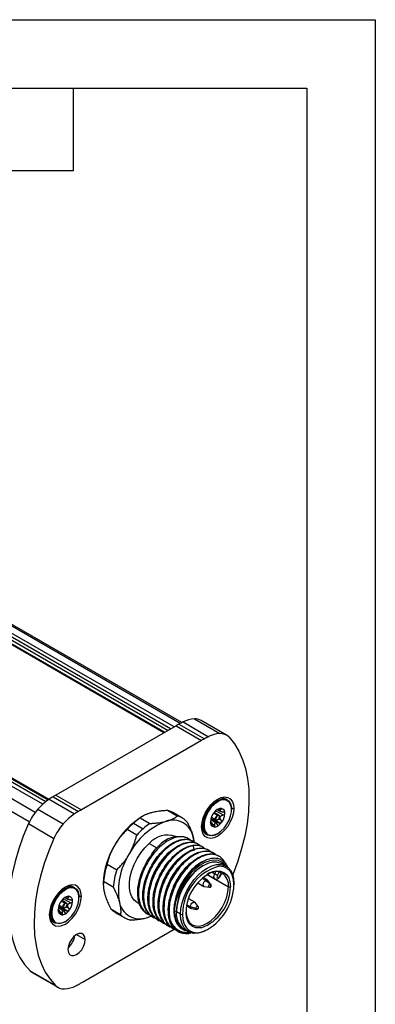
# Model space of a CAD drawing. Header units: millimetres. Extents: x 0 to 279, y 0 to 216.
# Tile 6 of 6: x 246 to 279, y 125 to 216. Entities that reach past the tile are written whole.
import ezdxf

# ---------------------------------------------------------------- set-up
doc = ezdxf.new("R2010")
doc.units = ezdxf.units.MM
doc.layers.add('TEXT', color=140, linetype='Continuous', lineweight=25)

msp = doc.modelspace()

# ---------------------------------------------------------------- linework, layer by layer
at = {"color": 7, "linetype": 'Continuous'}
for p, q in [((0.002, 215.903), (279.402, 215.903)), ((279.402, 215.903), (279.402, 0.003))]:
    msp.add_line(p, q, dxfattribs=at)
for p, q in [((260.77, 150.394), (167.211, 204.404)), ((261.355, 150.725), (167.962, 204.639)), ((261.482, 150.79), (168.195, 204.644)), ((259.837, 149.855), (166.263, 203.874)), ((166.357, 203.929), (259.931, 149.91)), ((166.64, 204.092), (260.214, 150.073)), ((260.458, 150.214), (166.886, 204.232)), ((248.623, 143.233), (154.943, 197.313)), ((248.903, 143.47), (155.269, 197.524)), ((155.515, 197.669), (249.119, 143.633)), ((249.172, 143.67), (155.574, 197.703)), ((247.922, 142.48), (154.161, 196.607)), ((247.377, 141.603), (153.601, 195.739)), ((260.968, 150.508), (249.843, 144.086)), ((260.968, 150.508), (263.325, 149.148)), ((261.228, 150.656), (263.585, 149.295)), ((261.609, 150.853), (263.966, 149.492)), ((262.653, 151.132), (265.01, 149.772)), ((265.627, 149.629), (263.27, 150.99)), ((263.325, 149.148), (252.2, 142.725)), ((249.202, 143.69), (251.559, 142.329)), ((249.583, 143.933), (251.94, 142.573)), ((249.843, 144.086), (252.2, 142.725)), ((264.767, 143.543), (264.658, 143.606)), ((265.701, 143.636), (265.583, 143.704)), ((248.158, 142.765), (250.515, 141.404)), ((261.077, 142.134), (260.181, 142.651)), ((261.56, 141.941), (260.665, 142.458)), ((264.448, 142.421), (264.791, 142.223)), ((264.924, 142.236), (264.497, 142.483)), ((264.696, 142.597), (265.318, 142.238)), ((264.809, 142.737), (265.107, 142.565)), ((264.93, 142.789), (264.824, 142.744)), ((264.824, 142.744), (265.048, 142.615)), ((264.826, 142.744), (265.046, 142.617)), ((265.03, 142.827), (265.127, 142.772)), ((266.086, 142.849), (266.299, 142.849)), ((247.298, 141.435), (249.655, 140.074)), ((257.022, 141.482), (257.918, 140.965)), ((257.646, 141.971), (258.541, 141.454)), ((257.894, 142.134), (257.762, 142.058)), ((264.186, 141.612), (264.15, 141.633)), ((264.151, 141.576), (264.161, 141.57)), ((264.17, 141.81), (264.632, 141.544)), ((264.17, 141.808), (264.631, 141.543)), ((264.17, 141.807), (264.629, 141.542)), ((264.2, 141.896), (264.308, 141.86)), ((264.23, 142.021), (264.658, 141.774)), ((264.298, 141.425), (264.548, 141.281)), ((264.308, 141.86), (264.93, 141.501)), ((264.429, 141.847), (265.075, 141.474)), ((264.631, 141.543), (264.814, 141.224)), ((264.814, 142.182), (264.791, 142.223)), ((264.791, 141.788), (264.814, 141.801)), ((264.814, 141.801), (264.791, 141.788)), ((264.899, 141.877), (265.127, 141.746)), ((264.979, 142.087), (264.979, 142.114)), ((264.979, 142.102), (265.048, 142.063)), ((264.979, 142.097), (265.046, 142.058)), ((257.322, 140.373), (256.426, 140.89)), ((263.716, 140.47), (263.834, 140.402)), ((264.374, 141.248), (264.528, 141.158)), ((258.483, 139.6), (259.18, 139.197)), ((260.938, 140.222), (260.896, 140.246)), ((262.095, 140.054), (262.056, 140.077)), ((262.566, 139.782), (262.496, 139.823)), ((262.545, 140.214), (262.618, 139.818)), ((263.038, 139.51), (262.967, 139.551)), ((259.347, 139.351), (259.464, 139.283)), ((259.936, 139.011), (259.865, 139.052)), ((260.407, 138.739), (260.336, 138.78)), ((262.625, 138.931), (262.563, 139.389)), ((263.509, 139.238), (263.438, 139.279)), ((263.981, 138.966), (263.91, 139.007)), ((264.452, 138.694), (264.381, 138.735)), ((260.879, 138.467), (260.808, 138.508)), ((261.821, 137.923), (261.751, 137.963)), ((264.923, 138.422), (264.853, 138.462)), ((254.57, 137.676), (255.466, 137.159)), ((262.222, 137.691), (262.293, 137.65)), ((264.31, 136.928), (264.544, 136.793)), ((264.544, 136.793), (264.657, 136.989)), ((264.964, 136.963), (264.786, 136.654)), ((264.986, 136.538), (265.182, 136.878)), ((265.017, 136.52), (265.208, 136.851)), ((265.594, 137.496), (265.216, 137.714)), ((254.227, 135.934), (254.227, 135.782)), ((255.139, 135.562), (254.244, 136.079)), ((262.973, 135.943), (263.536, 135.618)), ((263.702, 136.179), (263.379, 136.366)), ((263.869, 136.196), (263.456, 136.434)), ((263.702, 136.179), (264.085, 135.818)), ((263.845, 136.722), (265.8, 135.594)), ((263.856, 136.729), (264.544, 136.331)), ((264.18, 135.814), (263.902, 136.167)), ((265.003, 136.506), (265.014, 136.522)), ((265.007, 136.503), (265.007, 136.503)), ((250.664, 135.401), (250.554, 135.465)), ((251.597, 135.494), (251.479, 135.562)), ((263.577, 135.604), (264.022, 135.54)), ((250.345, 134.279), (250.687, 134.081)), ((250.821, 134.094), (250.393, 134.341)), ((250.592, 134.455), (251.214, 134.096)), ((250.711, 134.04), (250.687, 134.081)), ((250.705, 134.595), (251.004, 134.423)), ((250.826, 134.648), (250.72, 134.602)), ((250.72, 134.602), (250.944, 134.473)), ((250.722, 134.603), (250.942, 134.475)), ((250.927, 134.686), (251.023, 134.63)), ((251.982, 134.707), (252.196, 134.707)), ((257.363, 134.126), (257.591, 133.995)), ((262.69, 134.154), (262.128, 134.479)), ((263.002, 133.772), (262.724, 134.125)), ((250.083, 133.47), (250.046, 133.491)), ((250.066, 133.665), (250.525, 133.4)), ((250.067, 133.668), (250.529, 133.402)), ((250.067, 133.667), (250.527, 133.401)), ((250.096, 133.754), (250.205, 133.718)), ((250.127, 133.879), (250.554, 133.633)), ((250.194, 133.284), (250.445, 133.139)), ((250.205, 133.718), (250.826, 133.359)), ((250.325, 133.705), (250.971, 133.332)), ((250.527, 133.401), (250.711, 133.082)), ((250.687, 133.646), (250.711, 133.659)), ((250.711, 133.659), (250.687, 133.646)), ((250.796, 133.735), (251.023, 133.604)), ((250.876, 133.945), (250.876, 133.972)), ((250.876, 133.961), (250.944, 133.921)), ((250.876, 133.955), (250.942, 133.917)), ((254.923, 133.543), (255.819, 133.026)), ((255.332, 133.22), (256.228, 132.703)), ((261.369, 133.036), (260.992, 133.254)), ((261.945, 133.815), (262.357, 133.577)), ((261.965, 133.916), (262.288, 133.73)), ((262.792, 133.579), (262.288, 133.73)), ((262.399, 133.563), (262.844, 133.498)), ((249.613, 132.328), (249.73, 132.26)), ((250.27, 133.106), (250.424, 133.017)), ((258.215, 132.714), (258.728, 132.895)), ((258.294, 133.089), (258.364, 133.048)), ((258.765, 132.816), (258.836, 132.776)), ((259.236, 132.544), (259.307, 132.503)), ((259.708, 132.272), (259.779, 132.231)), ((252.312, 126.758), (260.798, 131.657)), ((260.179, 132), (260.25, 131.959)), ((260.651, 131.728), (260.721, 131.687)), ((261.122, 131.456), (261.153, 131.438)), ((261.717, 131.651), (262.094, 131.434)), ((262.131, 131.269), (262.41, 131.356)), ((251.752, 131.158), (252.554, 130.695)), ((247.44, 127.801), (249.797, 126.44)), ((247.653, 127.638), (250.01, 126.277))]:
    msp.add_line(p, q)
at = {"flags": 128}
for points in [[(265.87, 149.435), (266.356, 148.833), (266.772, 148.144), (267.115, 147.374), (267.382, 146.529), (267.571, 145.616), (267.681, 144.641), (267.711, 143.613), (267.66, 142.539), (267.528, 141.429), (267.318, 140.29), (267.03, 139.133), (266.667, 137.965), (266.232, 136.797), (266.197, 136.709)], [(263.329, 141.134), (263.367, 141.538), (263.477, 141.963), (263.653, 142.391), (263.889, 142.798), (264.17, 143.165), (264.484, 143.473), (264.814, 143.706), (265.145, 143.854), (265.459, 143.909), (265.74, 143.867), (265.975, 143.731), (266.152, 143.508), (266.262, 143.209), (266.299, 142.849)], [(264.767, 140.495), (264.451, 140.357), (264.154, 140.315), (263.892, 140.373), (263.681, 140.526), (263.533, 140.766), (263.457, 141.079), (263.457, 141.446), (263.533, 141.847), (263.681, 142.258), (263.892, 142.655), (264.154, 143.014), (264.451, 143.316), (264.767, 143.543)], [(264.814, 143.461), (264.51, 143.243), (264.223, 142.952), (263.97, 142.605), (263.767, 142.222), (263.624, 141.826), (263.551, 141.439), (263.551, 141.085), (263.624, 140.784), (263.767, 140.552), (263.913, 140.434)], [(264.767, 143.543), (265.083, 143.681), (265.381, 143.723), (265.643, 143.665), (265.854, 143.512), (266.001, 143.272), (266.078, 142.959), (266.087, 142.753)], [(264.814, 140.522), (265.119, 140.74), (265.406, 141.032), (265.658, 141.379), (265.862, 141.761), (266.004, 142.158), (266.078, 142.544), (266.078, 142.898), (266.004, 143.2), (265.862, 143.431), (265.67, 143.574)], [(266.299, 142.849), (266.262, 142.446), (266.152, 142.02), (265.975, 141.593), (265.74, 141.186), (265.459, 140.819), (265.145, 140.511), (264.814, 140.277), (264.484, 140.129), (264.17, 140.075), (263.889, 140.117), (263.653, 140.252), (263.477, 140.475), (263.367, 140.774), (263.329, 141.134)], [(247.298, 141.435), (246.812, 140.272), (246.396, 139.103), (246.053, 137.937), (245.786, 136.784), (245.597, 135.652), (245.487, 134.55), (245.458, 133.488), (245.509, 132.473), (245.64, 131.514), (245.85, 130.619), (246.138, 129.793), (246.501, 129.044), (246.936, 128.378), (247.44, 127.801)], [(264.791, 141.788), (264.719, 141.762), (264.658, 141.774), (264.617, 141.821), (264.602, 141.896), (264.617, 141.988), (264.658, 142.082), (264.719, 142.165), (264.791, 142.223)], [(264.814, 142.182), (264.751, 142.131), (264.698, 142.059), (264.662, 141.977), (264.649, 141.896), (264.662, 141.831), (264.698, 141.79), (264.751, 141.779), (264.814, 141.801)], [(264.791, 142.223), (264.863, 142.248), (264.924, 142.236), (264.965, 142.189), (264.979, 142.114)], [(264.814, 141.801), (264.878, 141.852), (264.931, 141.924), (264.967, 142.007), (264.979, 142.087), (264.967, 142.153), (264.931, 142.194), (264.878, 142.204), (264.814, 142.182)], [(249.655, 140.074), (249.169, 138.911), (248.753, 137.742), (248.41, 136.576), (248.143, 135.423), (247.954, 134.291), (247.844, 133.19), (247.815, 132.127), (247.866, 131.113), (247.997, 130.154), (248.207, 129.258), (248.495, 128.432), (248.858, 127.684), (249.293, 127.018), (249.797, 126.44)], [(257.363, 134.126), (257.363, 134.126), (257.083, 134.35), (256.865, 134.66), (256.716, 135.046), (256.641, 135.498), (256.641, 136.001), (256.716, 136.54), (256.865, 137.098), (257.083, 137.659), (257.363, 138.206), (257.697, 138.722), (258.074, 139.191), (258.483, 139.6)], [(262.636, 139.731), (262.635, 139.742), (262.545, 140.214)], [(265.61, 137.486), (265.484, 137.646), (265.201, 137.876), (264.865, 138.013), (264.484, 138.053), (264.071, 137.995), (263.637, 137.84), (263.195, 137.594), (262.758, 137.263), (262.34, 136.857), (261.952, 136.389), (261.606, 135.871), (261.312, 135.32), (261.079, 134.752), (260.915, 134.183), (260.823, 133.63)], [(265.216, 137.714), (265.057, 137.79), (264.704, 137.872), (264.313, 137.857), (263.896, 137.745), (263.467, 137.54), (263.037, 137.249), (262.62, 136.879), (262.229, 136.443), (261.876, 135.953), (261.571, 135.425), (261.323, 134.874), (261.141, 134.317), (261.029, 133.772), (260.992, 133.254)], [(261.369, 133.036), (261.406, 133.554), (261.518, 134.1), (261.7, 134.656), (261.948, 135.207), (262.253, 135.736), (262.606, 136.225), (262.997, 136.662), (263.414, 137.031), (263.844, 137.323), (264.273, 137.527), (264.69, 137.639), (265.081, 137.654), (265.435, 137.572), (265.74, 137.396), (265.987, 137.131), (266.169, 136.785), (266.281, 136.368), (266.319, 135.893)], [(264.449, 136.999), (264.723, 137.051), (265.077, 137.037), (265.388, 136.922), (265.643, 136.71), (265.833, 136.41), (265.949, 136.033), (265.989, 135.594)], [(266.319, 135.785), (266.278, 136.266), (266.158, 136.685), (265.962, 137.026), (265.697, 137.278), (265.373, 137.432), (264.999, 137.484), (264.845, 137.476)], [(265.182, 136.878), (265.159, 136.895), (265.154, 136.898)], [(263.577, 135.604), (263.536, 135.618), (263.485, 135.677), (263.467, 135.771), (263.485, 135.885), (263.536, 136.003), (263.612, 136.106), (263.702, 136.179)], [(263.702, 136.179), (263.793, 136.211), (263.869, 136.196), (263.902, 136.167)], [(264.544, 136.331), (264.538, 136.335), (264.48, 136.407), (264.461, 136.519), (264.484, 136.655), (264.544, 136.793)], [(264.544, 136.793), (264.574, 136.776), (264.606, 136.757), (264.64, 136.738), (264.674, 136.718), (264.706, 136.699), (264.737, 136.682), (264.763, 136.666), (264.786, 136.654)], [(264.786, 136.654), (264.755, 136.584), (264.744, 136.517), (264.754, 136.461), (264.783, 136.425), (264.826, 136.413), (264.879, 136.429), (264.933, 136.469), (264.979, 136.527)], [(264.986, 136.538), (265.002, 136.528), (265.013, 136.522), (265.017, 136.52), (265.017, 136.52)], [(252.196, 134.707), (252.159, 135.067), (252.049, 135.366), (251.872, 135.589), (251.637, 135.725), (251.355, 135.767), (251.041, 135.712), (250.711, 135.565), (250.38, 135.331), (250.067, 135.023), (249.785, 134.656), (249.55, 134.249), (249.373, 133.822), (249.263, 133.396), (249.226, 132.993)], [(250.664, 132.353), (250.348, 132.215), (250.05, 132.173), (249.788, 132.231), (249.577, 132.384), (249.43, 132.624), (249.353, 132.937), (249.353, 133.304), (249.43, 133.705), (249.577, 134.116), (249.788, 134.513), (250.05, 134.873), (250.348, 135.175), (250.664, 135.401)], [(250.711, 135.32), (250.406, 135.101), (250.119, 134.81), (249.867, 134.463), (249.663, 134.08), (249.521, 133.684), (249.447, 133.298), (249.447, 132.943), (249.521, 132.642), (249.663, 132.41), (249.809, 132.292)], [(250.664, 135.401), (250.98, 135.539), (251.277, 135.581), (251.539, 135.523), (251.75, 135.37), (251.898, 135.13), (251.974, 134.817), (251.983, 134.611)], [(250.711, 132.38), (251.015, 132.599), (251.302, 132.89), (251.555, 133.237), (251.758, 133.62), (251.901, 134.016), (251.974, 134.402), (251.974, 134.756), (251.901, 135.058), (251.758, 135.29), (251.567, 135.432)], [(261.89, 133.228), (261.925, 132.916), (262.036, 132.557), (262.217, 132.271), (262.46, 132.069), (262.757, 131.959), (263.095, 131.945), (263.462, 132.029), (263.844, 132.206), (264.225, 132.469), (264.592, 132.81), (264.931, 133.214), (265.227, 133.666), (265.47, 134.149), (265.651, 134.644), (265.762, 135.132), (265.8, 135.594)], [(264.02, 135.54), (264.004, 135.546), (263.979, 135.575), (263.971, 135.62), (263.979, 135.676), (264.004, 135.733), (264.041, 135.783), (264.085, 135.818)], [(264.085, 135.818), (264.129, 135.833), (264.166, 135.826), (264.179, 135.815)], [(264.139, 135.559), (264.149, 135.566), (264.167, 135.594), (264.174, 135.635), (264.167, 135.683), (264.149, 135.733), (264.12, 135.78), (264.085, 135.818)], [(249.226, 132.993), (249.263, 132.633), (249.373, 132.334), (249.55, 132.111), (249.785, 131.975), (250.067, 131.933), (250.38, 131.987), (250.711, 132.135), (251.041, 132.369), (251.355, 132.677), (251.637, 133.044), (251.872, 133.451), (252.049, 133.878), (252.159, 134.304), (252.196, 134.707)], [(250.687, 133.646), (250.615, 133.621), (250.554, 133.633), (250.513, 133.68), (250.499, 133.755), (250.513, 133.846), (250.554, 133.94), (250.615, 134.023), (250.687, 134.081)], [(250.687, 134.081), (250.759, 134.106), (250.821, 134.094), (250.861, 134.047), (250.876, 133.972)], [(262.288, 133.73), (262.306, 133.844), (262.357, 133.962), (262.434, 134.065), (262.524, 134.138), (262.614, 134.169), (262.69, 134.154), (262.724, 134.125)], [(250.711, 134.04), (250.648, 133.989), (250.594, 133.917), (250.558, 133.835), (250.546, 133.755), (250.558, 133.689), (250.594, 133.648), (250.648, 133.637), (250.711, 133.659)], [(250.711, 133.659), (250.774, 133.71), (250.827, 133.783), (250.863, 133.865), (250.876, 133.945), (250.863, 134.011), (250.827, 134.052), (250.774, 134.062), (250.711, 134.04)], [(263.279, 131.787), (263.153, 131.77), (262.799, 131.784), (262.488, 131.899), (262.233, 132.11), (262.043, 132.41), (261.927, 132.787), (261.887, 133.226)], [(262.399, 133.563), (262.357, 133.577), (262.306, 133.636), (262.288, 133.73)], [(262.792, 133.579), (262.801, 133.634), (262.826, 133.692), (262.863, 133.742), (262.906, 133.777), (262.95, 133.792), (262.987, 133.785), (263, 133.774)], [(262.792, 133.579), (262.843, 133.567), (262.898, 133.566), (262.951, 133.575), (262.995, 133.594), (263.027, 133.619), (263.043, 133.65), (263.044, 133.662)], [(262.841, 133.499), (262.826, 133.505), (262.801, 133.534), (262.792, 133.579)], [(258.215, 132.714), (258.668, 132.872), (258.692, 132.882)], [(263.892, 131.635), (263.844, 131.607), (263.414, 131.402), (262.997, 131.29), (262.606, 131.275), (262.253, 131.357), (261.948, 131.533), (261.7, 131.798), (261.518, 132.145), (261.406, 132.561), (261.369, 133.036)], [(261.557, 133.036), (261.598, 132.554), (261.718, 132.136), (261.914, 131.795), (262.179, 131.543), (262.503, 131.388), (262.877, 131.337), (263.287, 131.39), (263.555, 131.476)], [(252.554, 130.695), (252.514, 130.958), (252.401, 131.151), (252.223, 131.253), (252, 131.256), (251.752, 131.158), (251.505, 130.97), (251.281, 130.709), (251.104, 130.402), (250.99, 130.078), (250.951, 129.77)], [(250.951, 129.77), (250.99, 129.507), (251.104, 129.314), (251.281, 129.212), (251.505, 129.209), (251.752, 129.307), (252, 129.495), (252.223, 129.756), (252.401, 130.063), (252.514, 130.387), (252.554, 130.695)]]:
    msp.add_lwpolyline(points, dxfattribs=at)
for centre, radius, start, end in [((270.768, 133.535), 19.6, 119.12548, 119.99923), ((264.505, 144.783), 6.725, 115.50059, 119.15646), ((262.815, 148.441), 2.697, 93.43812, 116.5534), ((262.718, 150.007), 1.128, 60.67811, 93.28404), ((265.172, 147.08), 2.697, 93.43812, 116.5534), ((265.082, 148.69), 1.084, 43.41165, 93.81042), ((273.125, 132.174), 19.6, 119.12548, 119.99923), ((266.862, 143.422), 6.725, 115.50059, 119.15646), ((252.477, 138.945), 5.766, 124.61566, 138.5115), ((253.621, 137.181), 7.868, 120.88361, 124.17636), ((259.902, 126.662), 20.119, 119.99918, 120.85781), ((265.202, 142.879), 0.908, 65.21867, 121.36903), ((264.712, 143.457), 0.102, 2.60548, 57.39452), ((265.344, 142.745), 0.891, 68.48435, 126.44305), ((252.045, 139.308), 5.201, 138.35311, 155.86326), ((254.834, 137.584), 5.766, 124.61566, 138.5115), ((255.978, 135.82), 7.868, 120.88361, 124.17636), ((262.26, 125.301), 20.119, 119.99918, 120.85781), ((259.756, 140.878), 1.823, 60.09319, 76.51525), ((265.591, 141.542), 1.443, 140.22793, 177.36071), ((265.198, 141.992), 0.858, 93.42954, 146.56509), ((264.823, 142.458), 0.274, 34.78153, 35.41981), ((265.071, 142.442), 0.413, 350.74812, 79.45322), ((264.038, 142.442), 1.443, 320.22793, 357.36071), ((254.402, 137.948), 5.201, 138.35311, 155.86326), ((261.567, 135.951), 7.195, 121.92252, 151.18251), ((262.077, 135.798), 7.606, 131.6456, 137.97709), ((262.219, 135.766), 6.281, 110.25673, 152.87044), ((261.27, 136.711), 6.388, 124.56419, 131.6776), ((262.165, 136.194), 6.388, 124.56419, 131.6776), ((260.666, 139.847), 1.915, 11.06996, 108.91929), ((260.657, 140.376), 1.807, 43.42156, 76.56768), ((264.558, 141.542), 0.413, 170.74812, 259.45322), ((264.438, 141.737), 0.274, 214.78153, 215.41981), ((264.311, 142.096), 0.639, 299.81608, 299.99739), ((264.309, 142.099), 0.643, 299.99739, 300.17805), ((264.182, 142.272), 1.224, 301.1059, 322.02127), ((264.022, 142.458), 1.1, 338.66803, 338.92061), ((262.972, 135.281), 7.606, 131.6456, 137.97709), ((264.197, 141.191), 0.866, 177.1445, 236.27857), ((264.291, 141.22), 0.872, 244.32394, 306.86655), ((264.506, 141.711), 0.577, 267.64224, 302.34928), ((264.786, 140.517), 0.0291, 230.79671, 9.21404), ((260.157, 138.178), 2.196, 70.33029, 139.66661), ((261.226, 137.756), 2.465, 70.33029, 139.66661), ((261.418, 135.693), 7.195, 148.81773, 178.08204), ((261.906, 135.221), 6.282, 147.13089, 189.73979), ((262.979, 135.258), 5.473, 131.59106, 135.19645), ((261.211, 135.485), 6.993, 161.74249, 175.1282), ((262.107, 134.968), 6.993, 161.74249, 175.1282), ((266.113, 133.152), 5.126, 121.71413, 177.64252), ((266.228, 133.014), 4.671, 107.22059, 179.73099), ((266.016, 133.178), 4.129, 112.30198, 179.33233), ((264.609, 135.788), 1.207, 350.72781, 128.74373), ((264.686, 136.711), 0.347, 327.93947, 329.99835), ((264.946, 136.461), 0.0744, 34.70576, 63.65735), ((266.298, 135.839), 0.0582, 290.78342, 69.21658), ((251.098, 134.737), 0.908, 65.21867, 121.36904), ((250.608, 135.315), 0.102, 2.60548, 57.39452), ((251.24, 134.603), 0.891, 68.48435, 126.44305), ((261.936, 135.611), 4.052, 289.34465, 359.75931), ((261.388, 135.907), 4.932, 296.06034, 358.5826), ((264.056, 135.703), 0.167, 257.52632, 299.99731), ((264.056, 135.703), 0.167, 299.99731, 0), ((264.056, 135.703), 0.167, 0, 42.47905), ((265.894, 135.776), 0.205, 242.60967, 297.39033), ((251.487, 133.4), 1.443, 140.22793, 177.36071), ((251.094, 133.85), 0.858, 93.42954, 146.56509), ((250.719, 134.317), 0.274, 34.78153, 35.41981), ((250.967, 134.3), 0.413, 350.74812, 79.45322), ((249.934, 134.3), 1.443, 320.22793, 357.36071), ((257.594, 134.526), 1.915, 191.06996, 288.91929), ((250.454, 133.4), 0.413, 170.74812, 259.45322), ((250.335, 133.595), 0.274, 214.78153, 215.41981), ((250.207, 133.954), 0.639, 299.81608, 299.99739), ((250.206, 133.957), 0.643, 299.99739, 300.17805), ((250.079, 134.13), 1.224, 301.1059, 322.02127), ((249.918, 134.317), 1.1, 338.66803, 338.92061), ((256.242, 134.793), 1.817, 223.4461, 239.94031), ((261.012, 133.308), 0.0582, 110.78342, 249.21658), ((262.694, 133.059), 1.714, 173.46674, 235.22108), ((261.867, 133.281), 0.0579, 290.53908, 67.2547), ((262.877, 133.662), 0.167, 257.52632, 360), ((262.877, 133.662), 0.167, 360, 42.47905), ((250.093, 133.049), 0.866, 177.14448, 236.27857), ((250.187, 133.078), 0.872, 244.32394, 306.86655), ((250.402, 133.57), 0.577, 267.64224, 302.34928), ((250.682, 132.375), 0.0291, 230.79671, 9.21404), ((257.131, 134.268), 1.807, 223.42156, 256.56768), ((261.895, 132.743), 1.493, 190.51172, 279.10467), ((261.463, 133.218), 0.205, 242.60967, 297.39033), ((249.818, 131.349), 1.802, 309.58872, 351.0691), ((248.174, 128.538), 1.04, 225.14618, 239.9557), ((250.555, 127.219), 1.088, 225.78932, 273.76036), ((250.465, 128.826), 2.697, 273.43812, 296.5534), ((248.775, 132.484), 6.725, 295.50059, 299.15646), ((242.512, 143.732), 19.6, 299.12548, 299.99923)]:
    msp.add_arc(centre, radius, start, end)
for points, knots in [([(258.678, 142.447), (258.637, 142.436), (258.556, 142.413), (258.439, 142.376), (258.327, 142.336), (258.218, 142.293), (258.09, 142.237), (257.945, 142.164), (257.788, 142.072), (257.694, 142.005), (257.646, 141.971)], [0, 0, 0, 0, 0.095191, 0.190865, 0.287146, 0.384155, 0.48201, 0.649514, 0.822017, 1, 1, 1, 1]), ([(260.181, 142.651), (260.122, 142.648), (260.004, 142.642), (259.833, 142.63), (259.668, 142.616), (259.509, 142.6), (259.323, 142.576), (259.115, 142.544), (258.888, 142.5), (258.748, 142.465), (258.678, 142.447)], [0, 0, 0, 0, 0.107356, 0.212739, 0.316247, 0.417982, 0.518055, 0.680497, 0.840958, 1, 1, 1, 1]), ([(264.514, 142.473), (264.528, 142.49), (264.577, 142.545), (264.647, 142.576), (264.696, 142.597)], [0, 0, 0, 0, 0.297791, 1, 1, 1, 1]), ([(265.147, 142.848), (265.14, 142.849), (265.127, 142.849), (265.102, 142.846), (265.074, 142.84), (265.036, 142.83), (264.986, 142.813), (264.95, 142.798), (264.93, 142.789)], [0, 0, 0, 0, 0.117276, 0.238411, 0.36557, 0.500629, 0.72952, 1, 1, 1, 1]), ([(265.046, 142.617), (265.043, 142.622), (265.036, 142.633), (265.032, 142.649), (265.032, 142.666), (265.037, 142.683), (265.049, 142.706), (265.077, 142.737), (265.109, 142.759), (265.127, 142.772)], [0, 0, 0, 0, 0.090768, 0.184987, 0.284005, 0.388984, 0.500901, 0.726686, 1, 1, 1, 1]), ([(265.318, 142.5), (265.297, 142.504), (265.258, 142.51), (265.205, 142.524), (265.155, 142.541), (265.11, 142.562), (265.071, 142.588), (265.055, 142.606), (265.048, 142.615)], [0, 0, 0, 0, 0.187534, 0.35369, 0.499109, 0.681786, 0.84695, 1, 1, 1, 1]), ([(265.127, 142.772), (265.135, 142.778), (265.152, 142.789), (265.168, 142.806), (265.178, 142.823), (265.178, 142.841), (265.157, 142.846), (265.147, 142.848)], [0, 0, 0, 0, 0.1855116, 0.3521126, 0.5006976, 0.762356, 1, 1, 1, 1]), ([(265.479, 142.375), (265.478, 142.383), (265.477, 142.399), (265.467, 142.422), (265.45, 142.443), (265.423, 142.466), (265.379, 142.488), (265.339, 142.496), (265.318, 142.5)], [0, 0, 0, 0, 0.117276, 0.238411, 0.36557, 0.500629, 0.729519, 1, 1, 1, 1]), ([(265.318, 142.238), (265.332, 142.241), (265.36, 142.248), (265.397, 142.264), (265.435, 142.288), (265.471, 142.325), (265.476, 142.359), (265.479, 142.375)], [0, 0, 0, 0, 0.185512, 0.352113, 0.500698, 0.762356, 1, 1, 1, 1]), ([(258.541, 141.454), (258.601, 141.457), (258.718, 141.463), (258.889, 141.475), (259.054, 141.489), (259.213, 141.505), (259.399, 141.529), (259.607, 141.561), (259.835, 141.605), (259.975, 141.64), (260.045, 141.658)], [0, 0, 0, 0, 0.1073561, 0.212739, 0.3162467, 0.4179823, 0.5180547, 0.6804969, 0.8409585, 1, 1, 1, 1]), ([(260.045, 141.658), (260.085, 141.669), (260.167, 141.692), (260.283, 141.729), (260.396, 141.769), (260.504, 141.812), (260.633, 141.868), (260.778, 141.941), (260.935, 142.033), (261.029, 142.099), (261.077, 142.134)], [0, 0, 0, 0, 0.095191, 0.190865, 0.287146, 0.384155, 0.48201, 0.649514, 0.822017, 1, 1, 1, 1]), ([(261.969, 141.618), (261.997, 141.565), (262.05, 141.461), (262.126, 141.307), (262.196, 141.157), (262.261, 141.011), (262.334, 140.838), (262.41, 140.642), (262.486, 140.423), (262.525, 140.284), (262.545, 140.214)], [0, 0, 0, 0, 0.1073561, 0.212739, 0.3162467, 0.4179823, 0.5180547, 0.6804969, 0.8409585, 1, 1, 1, 1]), ([(264.15, 141.608), (264.15, 141.6), (264.15, 141.585), (264.151, 141.568), (264.152, 141.555), (264.155, 141.547), (264.158, 141.548), (264.16, 141.562), (264.161, 141.57)], [0, 0, 0, 0, 0.117276, 0.238411, 0.36557, 0.500629, 0.729519, 1, 1, 1, 1]), ([(264.161, 141.57), (264.162, 141.578), (264.163, 141.593), (264.168, 141.607), (264.173, 141.616), (264.183, 141.616), (264.196, 141.605), (264.208, 141.589), (264.213, 141.581)], [0, 0, 0, 0, 0.187534, 0.35369, 0.499109, 0.681786, 0.84695, 1, 1, 1, 1]), ([(264.215, 141.579), (264.219, 141.573), (264.227, 141.562), (264.24, 141.54), (264.254, 141.515), (264.27, 141.486), (264.291, 141.443), (264.32, 141.381), (264.341, 141.328), (264.352, 141.299)], [0, 0, 0, 0, 0.090768, 0.184987, 0.284005, 0.388984, 0.500901, 0.726686, 1, 1, 1, 1]), ([(264.308, 141.86), (264.318, 141.856), (264.336, 141.846), (264.367, 141.84), (264.398, 141.839), (264.419, 141.844), (264.429, 141.847)], [0, 0, 0, 0, 0.250897, 0.501913, 0.754016, 1, 1, 1, 1]), ([(264.429, 141.847), (264.44, 141.852), (264.459, 141.859), (264.473, 141.873), (264.479, 141.878)], [0, 0, 0, 0, 0.643807, 1, 1, 1, 1]), ([(264.548, 141.281), (264.547, 141.3), (264.544, 141.337), (264.546, 141.387), (264.553, 141.434), (264.569, 141.478), (264.593, 141.517), (264.617, 141.533), (264.629, 141.542)], [0, 0, 0, 0, 0.187533, 0.35369, 0.499108, 0.681785, 0.846949, 1, 1, 1, 1]), ([(264.632, 141.544), (264.64, 141.547), (264.655, 141.555), (264.682, 141.562), (264.712, 141.566), (264.744, 141.565), (264.79, 141.559), (264.854, 141.54), (264.903, 141.515), (264.93, 141.501)], [0, 0, 0, 0, 0.090768, 0.184987, 0.284005, 0.388984, 0.500901, 0.726686, 1, 1, 1, 1]), ([(264.93, 141.501), (264.943, 141.495), (264.968, 141.482), (265.007, 141.472), (265.042, 141.469), (265.064, 141.472), (265.075, 141.474)], [0, 0, 0, 0, 0.288696, 0.550581, 0.787051, 1, 1, 1, 1]), ([(265.127, 141.746), (265.114, 141.763), (265.091, 141.795), (265.065, 141.845), (265.044, 141.897), (265.032, 141.951), (265.031, 142.008), (265.041, 142.042), (265.046, 142.058)], [0, 0, 0, 0, 0.187534, 0.35369, 0.499109, 0.681786, 0.84695, 1, 1, 1, 1]), ([(265.048, 142.063), (265.052, 142.072), (265.06, 142.091), (265.078, 142.117), (265.101, 142.141), (265.128, 142.164), (265.169, 142.19), (265.232, 142.218), (265.287, 142.231), (265.318, 142.238)], [0, 0, 0, 0, 0.090768, 0.184987, 0.284005, 0.388984, 0.500901, 0.726686, 1, 1, 1, 1]), ([(265.075, 141.474), (265.084, 141.477), (265.103, 141.483), (265.127, 141.498), (265.14, 141.512), (265.147, 141.519)], [0, 0, 0, 0, 0.346589, 0.677947, 1, 1, 1, 1]), ([(265.147, 141.519), (265.152, 141.527), (265.163, 141.542), (265.173, 141.571), (265.178, 141.602), (265.176, 141.643), (265.162, 141.694), (265.139, 141.728), (265.127, 141.746)], [0, 0, 0, 0, 0.117276, 0.23841, 0.365569, 0.500628, 0.729519, 1, 1, 1, 1]), ([(256.426, 140.89), (256.379, 140.843), (256.285, 140.751), (256.149, 140.608), (256.018, 140.465), (255.894, 140.32), (255.749, 140.142), (255.589, 139.93), (255.417, 139.678), (255.314, 139.505), (255.263, 139.419)], [0, 0, 0, 0, 0.107356, 0.212739, 0.316247, 0.417982, 0.518055, 0.680497, 0.840958, 1, 1, 1, 1]), ([(264.352, 141.299), (264.357, 141.284), (264.368, 141.257), (264.386, 141.221), (264.411, 141.183), (264.443, 141.147), (264.47, 141.139), (264.482, 141.135)], [0, 0, 0, 0, 0.185512, 0.352113, 0.500698, 0.762356, 1, 1, 1, 1]), ([(264.482, 141.135), (264.488, 141.135), (264.5, 141.135), (264.515, 141.144), (264.524, 141.153), (264.528, 141.158)], [0, 0, 0, 0, 0.322053, 0.653411, 1, 1, 1, 1]), ([(264.528, 141.158), (264.532, 141.165), (264.54, 141.179), (264.547, 141.207), (264.551, 141.241), (264.549, 141.267), (264.548, 141.281)], [0, 0, 0, 0, 0.212949, 0.449419, 0.711304, 1, 1, 1, 1]), ([(256.63, 138.63), (256.659, 138.682), (256.719, 138.787), (256.802, 138.948), (256.881, 139.112), (256.956, 139.279), (257.044, 139.49), (257.139, 139.748), (257.238, 140.056), (257.294, 140.266), (257.322, 140.373)], [0, 0, 0, 0, 0.095191, 0.190865, 0.287146, 0.384155, 0.48201, 0.649514, 0.822017, 1, 1, 1, 1]), ([(262.289, 139.906), (262.186, 139.985), (261.967, 140.152), (261.542, 140.244), (261.054, 140.211), (260.53, 140.034), (259.99, 139.733), (259.639, 139.433), (259.464, 139.283)], [0, 0, 0, 0, 0.151678, 0.321343, 0.491007, 0.660671, 0.830336, 1, 1, 1, 1]), ([(259.865, 139.052), (260.04, 139.202), (260.39, 139.502), (260.93, 139.802), (261.455, 139.98), (261.94, 140.009), (262.291, 139.949), (262.448, 139.837), (262.487, 139.809)], [0, 0, 0, 0, 0.187523, 0.375046, 0.562569, 0.7500921, 0.9376151, 1, 1, 1, 1]), ([(262.76, 139.634), (262.657, 139.713), (262.439, 139.88), (262.013, 139.971), (261.525, 139.939), (261.001, 139.762), (260.461, 139.461), (260.111, 139.161), (259.936, 139.011)], [0, 0, 0, 0, 0.151677, 0.321342, 0.491006, 0.660671, 0.830335, 1, 1, 1, 1]), ([(260.336, 138.78), (260.512, 138.93), (260.862, 139.23), (261.402, 139.53), (261.926, 139.708), (262.412, 139.736), (262.762, 139.677), (262.919, 139.564), (262.958, 139.536)], [0, 0, 0, 0, 0.187523, 0.375046, 0.562569, 0.750092, 0.937615, 1, 1, 1, 1]), ([(263.232, 139.362), (263.129, 139.441), (262.91, 139.608), (262.484, 139.699), (261.997, 139.666), (261.472, 139.49), (260.933, 139.189), (260.582, 138.889), (260.407, 138.739)], [0, 0, 0, 0, 0.151677, 0.321341, 0.491006, 0.660671, 0.830335, 1, 1, 1, 1]), ([(255.263, 139.419), (255.233, 139.367), (255.174, 139.262), (255.09, 139.101), (255.011, 138.937), (254.936, 138.769), (254.849, 138.559), (254.753, 138.301), (254.654, 137.993), (254.599, 137.782), (254.57, 137.676)], [0, 0, 0, 0, 0.095191, 0.190865, 0.287146, 0.384155, 0.48201, 0.649514, 0.822017, 1, 1, 1, 1]), ([(255.466, 137.159), (255.514, 137.205), (255.608, 137.298), (255.744, 137.44), (255.874, 137.584), (255.999, 137.729), (256.143, 137.906), (256.303, 138.119), (256.475, 138.37), (256.578, 138.543), (256.63, 138.63)], [0, 0, 0, 0, 0.107356, 0.212739, 0.316247, 0.417982, 0.518055, 0.680497, 0.840958, 1, 1, 1, 1]), ([(259.464, 139.283), (259.295, 139.113), (258.955, 138.773), (258.502, 138.15), (258.112, 137.473), (257.805, 136.758), (257.591, 136.036), (257.48, 135.333), (257.476, 134.675), (257.582, 134.088), (257.79, 133.592), (258.102, 133.219), (258.373, 133.007), (258.554, 132.964), (258.58, 132.957)], [0, 0, 0, 0, 0.08955, 0.1791, 0.268651, 0.358201, 0.447751, 0.537301, 0.626851, 0.716402, 0.805952, 0.895502, 0.985052, 1, 1, 1, 1]), ([(258.774, 132.831), (258.684, 132.883), (258.459, 133.012), (258.194, 133.366), (257.982, 133.856), (257.877, 134.444), (257.881, 135.101), (257.992, 135.805), (258.205, 136.527), (258.513, 137.241), (258.902, 137.918), (259.356, 138.541), (259.695, 138.882), (259.865, 139.052)], [0, 0, 0, 0, 0.062558, 0.156302, 0.250046, 0.34379, 0.437535, 0.531279, 0.625023, 0.718767, 0.812512, 0.906256, 1, 1, 1, 1]), ([(259.936, 139.011), (259.766, 138.841), (259.427, 138.501), (258.973, 137.877), (258.583, 137.201), (258.276, 136.486), (258.062, 135.764), (257.951, 135.06), (257.948, 134.403), (258.053, 133.816), (258.262, 133.32), (258.573, 132.947), (258.844, 132.735), (259.026, 132.691), (259.051, 132.685)], [0, 0, 0, 0, 0.08955, 0.1791, 0.268651, 0.358201, 0.447751, 0.537301, 0.626851, 0.716402, 0.805952, 0.895502, 0.985052, 1, 1, 1, 1]), ([(259.245, 132.559), (259.155, 132.611), (258.93, 132.74), (258.665, 133.094), (258.453, 133.584), (258.349, 134.172), (258.352, 134.829), (258.463, 135.532), (258.677, 136.255), (258.984, 136.969), (259.374, 137.646), (259.827, 138.269), (260.167, 138.61), (260.336, 138.78)], [0, 0, 0, 0, 0.062558, 0.156302, 0.250046, 0.34379, 0.437535, 0.531279, 0.625023, 0.718767, 0.812512, 0.906256, 1, 1, 1, 1]), ([(260.407, 138.739), (260.237, 138.569), (259.898, 138.229), (259.444, 137.605), (259.055, 136.928), (258.747, 136.214), (258.534, 135.492), (258.423, 134.788), (258.419, 134.13), (258.525, 133.544), (258.733, 133.047), (259.045, 132.675), (259.316, 132.463), (259.497, 132.419), (259.523, 132.413)], [0, 0, 0, 0, 0.08955, 0.179101, 0.268651, 0.358201, 0.447751, 0.537302, 0.626852, 0.716402, 0.805952, 0.895503, 0.985053, 1, 1, 1, 1]), ([(260.495, 138.907), (260.447, 138.874), (260.261, 138.741), (259.946, 138.43), (259.566, 137.985), (259.224, 137.482), (258.929, 136.942), (258.695, 136.381), (258.543, 135.907), (258.497, 135.633), (258.482, 135.543)], [0, 0, 0, 0, 0.049511, 0.195992, 0.342476, 0.488962, 0.635441, 0.781931, 0.928407, 1, 1, 1, 1]), ([(260.808, 138.508), (260.983, 138.658), (261.333, 138.958), (261.873, 139.258), (262.398, 139.436), (262.883, 139.464), (263.234, 139.404), (263.391, 139.292), (263.43, 139.264)], [0, 0, 0, 0, 0.187523, 0.375046, 0.562569, 0.750092, 0.937615, 1, 1, 1, 1]), ([(262.563, 139.389), (262.296, 139.347), (262.013, 139.246), (261.442, 138.934), (261.154, 138.723), (260.879, 138.467)], [0, 0, 0, 0, 0.5, 0.5, 1, 1, 1, 1]), ([(261.279, 138.235), (261.555, 138.492), (261.843, 138.703), (262.414, 139.015), (262.697, 139.116), (262.963, 139.157)], [0, 0, 0, 0, 0.5, 0.5, 1, 1, 1, 1]), ([(264.175, 138.818), (264.071, 138.897), (263.853, 139.064), (263.427, 139.155), (262.939, 139.122), (262.415, 138.945), (261.875, 138.645), (261.525, 138.345), (261.35, 138.195)], [0, 0, 0, 0, 0.1516764, 0.3213411, 0.4910058, 0.6606706, 0.8303353, 1, 1, 1, 1]), ([(261.751, 137.963), (261.926, 138.113), (262.276, 138.413), (262.816, 138.714), (263.341, 138.892), (263.826, 138.92), (264.177, 138.86), (264.333, 138.748), (264.373, 138.72)], [0, 0, 0, 0, 0.187523, 0.375046, 0.5625691, 0.7500921, 0.9376151, 1, 1, 1, 1]), ([(264.646, 138.546), (264.543, 138.625), (264.324, 138.792), (263.899, 138.883), (263.411, 138.85), (262.887, 138.673), (262.347, 138.373), (261.997, 138.073), (261.821, 137.923)], [0, 0, 0, 0, 0.151679, 0.321344, 0.491008, 0.660672, 0.830336, 1, 1, 1, 1]), ([(262.222, 137.691), (262.397, 137.841), (262.748, 138.141), (263.287, 138.442), (263.812, 138.62), (264.297, 138.648), (264.648, 138.588), (264.805, 138.476), (264.844, 138.448)], [0, 0, 0, 0, 0.1875229, 0.3750458, 0.5625686, 0.7500915, 0.9376144, 1, 1, 1, 1]), ([(263.616, 139.109), (263.516, 139.196), (263.239, 139.437), (262.826, 139.407), (262.563, 139.389)], [0, 0, 0, 0, 0.359848, 1, 1, 1, 1]), ([(258.296, 133.092), (258.286, 133.096), (258.146, 133.154), (257.932, 133.365), (257.672, 133.727), (257.499, 134.187), (257.409, 134.718), (257.407, 135.307), (257.493, 135.934), (257.662, 136.582), (257.911, 137.229), (258.227, 137.86), (258.486, 138.243), (258.616, 138.435)], [0, 0, 0, 0, 0.007384, 0.106646, 0.205907, 0.305169, 0.404431, 0.503692, 0.602954, 0.702215, 0.801477, 0.900738, 1, 1, 1, 1]), ([(259.717, 132.287), (259.627, 132.338), (259.402, 132.468), (259.136, 132.821), (258.924, 133.311), (258.82, 133.899), (258.823, 134.557), (258.934, 135.26), (259.148, 135.983), (259.456, 136.697), (259.845, 137.374), (260.299, 137.997), (260.638, 138.337), (260.808, 138.508)], [0, 0, 0, 0, 0.062558, 0.156302, 0.250046, 0.343791, 0.437535, 0.531279, 0.625023, 0.718767, 0.812512, 0.906256, 1, 1, 1, 1]), ([(260.879, 138.467), (260.709, 138.297), (260.369, 137.956), (259.916, 137.333), (259.526, 136.656), (259.219, 135.942), (259.005, 135.219), (258.894, 134.516), (258.891, 133.858), (258.996, 133.272), (259.204, 132.775), (259.516, 132.403), (259.787, 132.191), (259.968, 132.147), (259.994, 132.141)], [0, 0, 0, 0, 0.0895502, 0.1791005, 0.2686507, 0.358201, 0.4477512, 0.5373015, 0.6268517, 0.7164019, 0.8059522, 0.8955024, 0.9850527, 1, 1, 1, 1]), ([(260.188, 132.014), (260.098, 132.066), (259.873, 132.196), (259.608, 132.549), (259.396, 133.039), (259.292, 133.627), (259.295, 134.285), (259.406, 134.988), (259.619, 135.71), (259.927, 136.425), (260.317, 137.102), (260.77, 137.725), (261.11, 138.065), (261.279, 138.235)], [0, 0, 0, 0, 0.0625577, 0.156302, 0.2500462, 0.3437904, 0.4375346, 0.5312789, 0.6250231, 0.7187673, 0.8125115, 0.9062558, 1, 1, 1, 1]), ([(261.35, 138.195), (261.18, 138.025), (260.841, 137.684), (260.387, 137.061), (259.998, 136.384), (259.69, 135.67), (259.476, 134.947), (259.366, 134.244), (259.362, 133.586), (259.467, 133), (259.676, 132.503), (259.987, 132.131), (260.259, 131.918), (260.44, 131.875), (260.466, 131.869)], [0, 0, 0, 0, 0.0895503, 0.1791005, 0.2686508, 0.358201, 0.4477513, 0.5373015, 0.6268518, 0.716402, 0.8059523, 0.8955025, 0.9850528, 1, 1, 1, 1]), ([(261.793, 138.612), (261.656, 138.524), (261.379, 138.345), (260.972, 137.974), (260.585, 137.538), (260.233, 137.045), (259.929, 136.51), (259.677, 135.95), (259.496, 135.383), (259.396, 134.96), (259.38, 134.742), (259.377, 134.702)], [0, 0, 0, 0, 0.118828, 0.240779, 0.362742, 0.484694, 0.606656, 0.72861, 0.85057, 0.972525, 1, 1, 1, 1]), ([(260.659, 131.742), (260.569, 131.794), (260.344, 131.924), (260.079, 132.277), (259.867, 132.767), (259.763, 133.355), (259.766, 134.013), (259.877, 134.716), (260.091, 135.438), (260.398, 136.153), (260.788, 136.83), (261.242, 137.453), (261.581, 137.793), (261.751, 137.963)], [0, 0, 0, 0, 0.062557, 0.156301, 0.250046, 0.34379, 0.437534, 0.531279, 0.625023, 0.718767, 0.812511, 0.906256, 1, 1, 1, 1]), ([(261.821, 137.923), (261.652, 137.752), (261.312, 137.412), (260.859, 136.789), (260.469, 136.112), (260.162, 135.398), (259.948, 134.675), (259.837, 133.972), (259.834, 133.314), (259.939, 132.728), (260.147, 132.232), (260.458, 131.856), (260.759, 131.633), (260.973, 131.585), (261.031, 131.572)], [0, 0, 0, 0, 0.087944, 0.175888, 0.263833, 0.351777, 0.439721, 0.527665, 0.615609, 0.703554, 0.791498, 0.879442, 0.967386, 1, 1, 1, 1]), ([(261.87, 138.059), (261.8, 138.007), (261.592, 137.849), (261.259, 137.504), (260.887, 137.042), (260.556, 136.528), (260.276, 135.979), (260.057, 135.414), (259.911, 134.905), (259.872, 134.599), (259.856, 134.476)], [0, 0, 0, 0, 0.069359, 0.208814, 0.348264, 0.487721, 0.627168, 0.766626, 0.906073, 1, 1, 1, 1]), ([(262.436, 137.863), (262.409, 137.846), (262.242, 137.735), (261.942, 137.454), (261.553, 137.026), (261.199, 136.535), (260.89, 136.004), (260.636, 135.444), (260.447, 134.876), (260.324, 134.329), (260.302, 133.992), (260.292, 133.832)], [0, 0, 0, 0, 0.023823, 0.147402, 0.270994, 0.394573, 0.518165, 0.641745, 0.765337, 0.888917, 1, 1, 1, 1]), ([(263.568, 137.971), (263.536, 137.96), (263.366, 137.902), (263.049, 137.708), (262.631, 137.391), (262.228, 136.992), (261.854, 136.531), (261.52, 136.02), (261.236, 135.473), (261.011, 134.908), (260.851, 134.339), (260.763, 133.784), (260.748, 133.259), (260.808, 132.779), (260.942, 132.359), (261.145, 132.008), (261.415, 131.744), (261.673, 131.585), (261.854, 131.55), (261.91, 131.54)], [0, 0, 0, 0, 0.015253, 0.079011, 0.142771, 0.20653, 0.27029, 0.334049, 0.397808, 0.461568, 0.525326, 0.589087, 0.652845, 0.716606, 0.780363, 0.844125, 0.907881, 0.971643, 1, 1, 1, 1]), ([(265.764, 137.343), (265.741, 137.405), (265.67, 137.604), (265.472, 137.855), (265.181, 138.085), (264.831, 138.212), (264.439, 138.239), (264.015, 138.163), (263.572, 137.988), (263.124, 137.719), (262.684, 137.365), (262.266, 136.937), (261.881, 136.447), (261.542, 135.91), (261.257, 135.343), (261.038, 134.762), (260.883, 134.182), (260.843, 133.814), (260.823, 133.63)], [0, 0, 0, 0, 0.03019, 0.096252, 0.162114, 0.227774, 0.293233, 0.358491, 0.423547, 0.488402, 0.553056, 0.617509, 0.681761, 0.745811, 0.80966, 0.873308, 0.936755, 1, 1, 1, 1]), ([(261.35, 138.195), (261.35, 138.195), (261.349, 138.195), (261.348, 138.196), (261.347, 138.196), (261.347, 138.196), (261.347, 138.196), (261.347, 138.196), (261.346, 138.197), (261.343, 138.199), (261.348, 138.196), (261.344, 138.197), (261.34, 138.201), (261.332, 138.205), (261.324, 138.209), (261.317, 138.214), (261.309, 138.218), (261.302, 138.222), (261.294, 138.227), (261.287, 138.231), (261.282, 138.234), (261.279, 138.235)], [0, 0, 0, 0, 0.020517, 0.030775, 0.035904, 0.038469, 0.039751, 0.040392, 0.040713, 0.068754, 0.096637, 0.096802, 0.197158, 0.297513, 0.397868, 0.498224, 0.598579, 0.698934, 0.799289, 0.899645, 1, 1, 1, 1]), ([(265.441, 137.859), (265.438, 137.868), (265.376, 138.035), (265.163, 138.262), (264.808, 138.511), (264.371, 138.612), (263.882, 138.578), (263.358, 138.401), (262.818, 138.1), (262.468, 137.8), (262.293, 137.65)], [0, 0, 0, 0, 0.007757, 0.149506, 0.291255, 0.433004, 0.574753, 0.716502, 0.858251, 1, 1, 1, 1]), ([(261.145, 131.493), (261, 131.576), (260.64, 131.783), (260.317, 132.48), (260.194, 133.453), (260.357, 134.586), (260.78, 135.744), (261.415, 136.845), (261.953, 137.409), (262.222, 137.691)], [0, 0, 0, 0, 0.100118, 0.250098, 0.400079, 0.550059, 0.700039, 0.85002, 1, 1, 1, 1]), ([(262.293, 137.65), (261.948, 137.33), (261.622, 136.94), (261.059, 136.076), (260.822, 135.603), (260.475, 134.645), (260.364, 134.161), (260.288, 133.254), (260.322, 132.831), (260.427, 132.471)], [0, 0, 0, 0, 0.25, 0.25, 0.5, 0.5, 0.75, 0.75, 1, 1, 1, 1]), ([(265.182, 136.878), (265.193, 136.87), (265.21, 136.856), (265.206, 136.853), (265.205, 136.853)], [0, 0, 0, 0, 0.636121, 1, 1, 1, 1]), ([(254.244, 136.079), (254.24, 136.044), (254.233, 135.974), (254.228, 135.867), (254.227, 135.758), (254.23, 135.647), (254.24, 135.511), (254.261, 135.347), (254.296, 135.151), (254.33, 135.015), (254.348, 134.947)], [0, 0, 0, 0, 0.107356, 0.212739, 0.316247, 0.417982, 0.518055, 0.680497, 0.840958, 1, 1, 1, 1]), ([(264.545, 136.335), (264.553, 136.329), (264.588, 136.303), (264.668, 136.291), (264.77, 136.303), (264.871, 136.351), (264.952, 136.422), (264.992, 136.481), (265.007, 136.503)], [0, 0, 0, 0, 0.052136, 0.245028, 0.426907, 0.624792, 0.861117, 1, 1, 1, 1]), ([(255.139, 135.562), (255.167, 135.508), (255.222, 135.402), (255.298, 135.245), (255.37, 135.091), (255.437, 134.941), (255.509, 134.768), (255.584, 134.574), (255.657, 134.361), (255.695, 134.226), (255.715, 134.158)], [0, 0, 0, 0, 0.109187, 0.216522, 0.322322, 0.426926, 0.530692, 0.688453, 0.844366, 1, 1, 1, 1]), ([(250.41, 134.331), (250.425, 134.348), (250.474, 134.404), (250.543, 134.434), (250.592, 134.455)], [0, 0, 0, 0, 0.297791, 1, 1, 1, 1]), ([(251.043, 134.706), (251.037, 134.707), (251.024, 134.707), (250.999, 134.704), (250.97, 134.698), (250.932, 134.688), (250.882, 134.671), (250.846, 134.656), (250.826, 134.648)], [0, 0, 0, 0, 0.117276, 0.238411, 0.36557, 0.500629, 0.72952, 1, 1, 1, 1]), ([(250.942, 134.475), (250.939, 134.48), (250.933, 134.491), (250.928, 134.507), (250.928, 134.524), (250.933, 134.541), (250.946, 134.565), (250.973, 134.595), (251.005, 134.617), (251.023, 134.63)], [0, 0, 0, 0, 0.090768, 0.184987, 0.284005, 0.388984, 0.500901, 0.726686, 1, 1, 1, 1]), ([(251.214, 134.358), (251.193, 134.362), (251.154, 134.368), (251.101, 134.382), (251.051, 134.399), (251.006, 134.42), (250.967, 134.446), (250.952, 134.464), (250.944, 134.473)], [0, 0, 0, 0, 0.187534, 0.35369, 0.499109, 0.681786, 0.84695, 1, 1, 1, 1]), ([(250.944, 133.921), (250.948, 133.93), (250.957, 133.949), (250.975, 133.975), (250.997, 133.999), (251.024, 134.022), (251.066, 134.048), (251.129, 134.077), (251.184, 134.089), (251.214, 134.096)], [0, 0, 0, 0, 0.090768, 0.184987, 0.284005, 0.388984, 0.500901, 0.726686, 1, 1, 1, 1]), ([(251.023, 134.63), (251.032, 134.636), (251.048, 134.647), (251.064, 134.664), (251.075, 134.681), (251.074, 134.699), (251.053, 134.704), (251.043, 134.706)], [0, 0, 0, 0, 0.185512, 0.352113, 0.500698, 0.762356, 1, 1, 1, 1]), ([(251.375, 134.234), (251.375, 134.241), (251.374, 134.257), (251.363, 134.28), (251.347, 134.301), (251.319, 134.324), (251.275, 134.346), (251.236, 134.354), (251.214, 134.358)], [0, 0, 0, 0, 0.117276, 0.238411, 0.36557, 0.500629, 0.729519, 1, 1, 1, 1]), ([(251.214, 134.096), (251.229, 134.1), (251.257, 134.106), (251.294, 134.122), (251.332, 134.147), (251.367, 134.184), (251.373, 134.217), (251.375, 134.234)], [0, 0, 0, 0, 0.185512, 0.352113, 0.500698, 0.762356, 1, 1, 1, 1]), ([(254.348, 134.947), (254.359, 134.906), (254.382, 134.823), (254.422, 134.695), (254.467, 134.564), (254.517, 134.43), (254.584, 134.261), (254.674, 134.053), (254.79, 133.803), (254.878, 133.631), (254.923, 133.543)], [0, 0, 0, 0, 0.095191, 0.190865, 0.287146, 0.384155, 0.48201, 0.649514, 0.822017, 1, 1, 1, 1]), ([(255.715, 134.158), (255.725, 134.118), (255.746, 134.038), (255.771, 133.921), (255.793, 133.807), (255.81, 133.694), (255.826, 133.554), (255.836, 133.39), (255.835, 133.203), (255.824, 133.086), (255.819, 133.026)], [0, 0, 0, 0, 0.093446, 0.186768, 0.280311, 0.374413, 0.469406, 0.642745, 0.819087, 1, 1, 1, 1]), ([(250.046, 133.466), (250.046, 133.459), (250.046, 133.443), (250.047, 133.426), (250.049, 133.413), (250.051, 133.405), (250.054, 133.407), (250.056, 133.421), (250.057, 133.428)], [0, 0, 0, 0, 0.117276, 0.238411, 0.36557, 0.500629, 0.729519, 1, 1, 1, 1]), ([(250.057, 133.428), (250.058, 133.436), (250.06, 133.451), (250.064, 133.466), (250.07, 133.474), (250.079, 133.474), (250.092, 133.463), (250.104, 133.447), (250.11, 133.439)], [0, 0, 0, 0, 0.1875335, 0.3536904, 0.4991095, 0.6817858, 0.8469497, 1, 1, 1, 1]), ([(250.111, 133.437), (250.115, 133.431), (250.123, 133.42), (250.136, 133.398), (250.151, 133.373), (250.166, 133.344), (250.188, 133.301), (250.217, 133.239), (250.237, 133.186), (250.248, 133.157)], [0, 0, 0, 0, 0.090768, 0.184987, 0.284005, 0.388984, 0.500901, 0.726686, 1, 1, 1, 1]), ([(250.205, 133.718), (250.214, 133.714), (250.233, 133.704), (250.263, 133.698), (250.295, 133.697), (250.315, 133.702), (250.325, 133.705)], [0, 0, 0, 0, 0.250897, 0.501913, 0.754016, 1, 1, 1, 1]), ([(250.248, 133.157), (250.254, 133.142), (250.264, 133.116), (250.283, 133.079), (250.307, 133.041), (250.34, 133.005), (250.366, 132.997), (250.378, 132.993)], [0, 0, 0, 0, 0.185512, 0.352113, 0.500698, 0.762356, 1, 1, 1, 1]), ([(250.325, 133.705), (250.337, 133.71), (250.355, 133.717), (250.37, 133.731), (250.375, 133.736)], [0, 0, 0, 0, 0.643807, 1, 1, 1, 1]), ([(250.445, 133.139), (250.443, 133.158), (250.44, 133.195), (250.443, 133.245), (250.45, 133.292), (250.465, 133.336), (250.49, 133.375), (250.514, 133.392), (250.525, 133.4)], [0, 0, 0, 0, 0.187533, 0.35369, 0.499108, 0.681785, 0.846949, 1, 1, 1, 1]), ([(250.529, 133.402), (250.536, 133.406), (250.552, 133.414), (250.579, 133.421), (250.608, 133.424), (250.641, 133.423), (250.687, 133.417), (250.751, 133.399), (250.8, 133.373), (250.826, 133.359)], [0, 0, 0, 0, 0.090768, 0.184987, 0.284005, 0.388984, 0.500901, 0.726686, 1, 1, 1, 1]), ([(250.826, 133.359), (250.84, 133.353), (250.865, 133.34), (250.903, 133.33), (250.939, 133.327), (250.961, 133.331), (250.971, 133.332)], [0, 0, 0, 0, 0.2886958, 0.5505813, 0.787051, 1, 1, 1, 1]), ([(251.023, 133.604), (251.011, 133.621), (250.987, 133.654), (250.961, 133.703), (250.941, 133.755), (250.929, 133.809), (250.927, 133.866), (250.938, 133.9), (250.942, 133.917)], [0, 0, 0, 0, 0.187534, 0.35369, 0.499109, 0.681786, 0.84695, 1, 1, 1, 1]), ([(250.971, 133.332), (250.981, 133.335), (250.999, 133.341), (251.024, 133.356), (251.037, 133.37), (251.043, 133.377)], [0, 0, 0, 0, 0.346589, 0.677947, 1, 1, 1, 1]), ([(251.043, 133.377), (251.049, 133.385), (251.06, 133.401), (251.07, 133.429), (251.074, 133.46), (251.072, 133.501), (251.058, 133.552), (251.035, 133.586), (251.023, 133.604)], [0, 0, 0, 0, 0.117276, 0.23841, 0.365569, 0.500628, 0.729519, 1, 1, 1, 1]), ([(260.823, 133.63), (260.821, 133.594), (260.817, 133.52), (260.815, 133.413), (260.817, 133.307), (260.822, 133.203), (260.832, 133.078), (260.851, 132.936), (260.881, 132.779), (260.908, 132.681), (260.922, 132.632)], [0, 0, 0, 0, 0.100223, 0.200293, 0.300342, 0.400504, 0.50091, 0.667541, 0.8337, 1, 1, 1, 1]), ([(250.378, 132.993), (250.384, 132.993), (250.396, 132.994), (250.412, 133.002), (250.42, 133.012), (250.424, 133.017)], [0, 0, 0, 0, 0.322053, 0.653411, 1, 1, 1, 1]), ([(250.424, 133.017), (250.428, 133.023), (250.436, 133.037), (250.443, 133.065), (250.447, 133.099), (250.446, 133.125), (250.445, 133.139)], [0, 0, 0, 0, 0.212949, 0.449419, 0.711304, 1, 1, 1, 1]), ([(256.711, 132.511), (256.772, 132.514), (256.891, 132.519), (257.065, 132.532), (257.234, 132.546), (257.398, 132.563), (257.584, 132.587), (257.789, 132.619), (258.01, 132.662), (258.146, 132.697), (258.215, 132.714)], [0, 0, 0, 0, 0.109187, 0.216522, 0.322322, 0.426926, 0.530692, 0.688453, 0.844366, 1, 1, 1, 1]), ([(260.427, 132.471), (260.494, 132.331), (260.625, 132.053), (260.909, 131.738), (261.245, 131.509), (261.631, 131.38), (261.99, 131.338), (262.226, 131.377), (262.31, 131.391)], [0, 0, 0, 0, 0.184131, 0.366334, 0.546607, 0.724953, 0.90137, 1, 1, 1, 1]), ([(260.922, 132.632), (260.986, 132.441), (261.114, 132.059), (261.475, 131.669), (261.8, 131.563), (261.962, 131.51)], [0, 0, 0, 0, 0.334049, 0.669448, 1, 1, 1, 1])]:
    msp.add_open_spline(points, degree=3, knots=knots)
msp.add_open_spline([(258.616, 138.435), (258.767, 138.683), (258.929, 138.91), (259.096, 139.115)], degree=3)
at = {"layer": 'TEXT'}
for p, q in [((6.35, 209.55), (273.05, 209.55)), ((251.46, 201.93), (251.46, 209.55)), ((273.05, 209.55), (273.05, 6.35)), ((243.84, 201.93), (251.46, 201.93))]:
    msp.add_line(p, q, dxfattribs=at)

doc.saveas('drawing.dxf')
